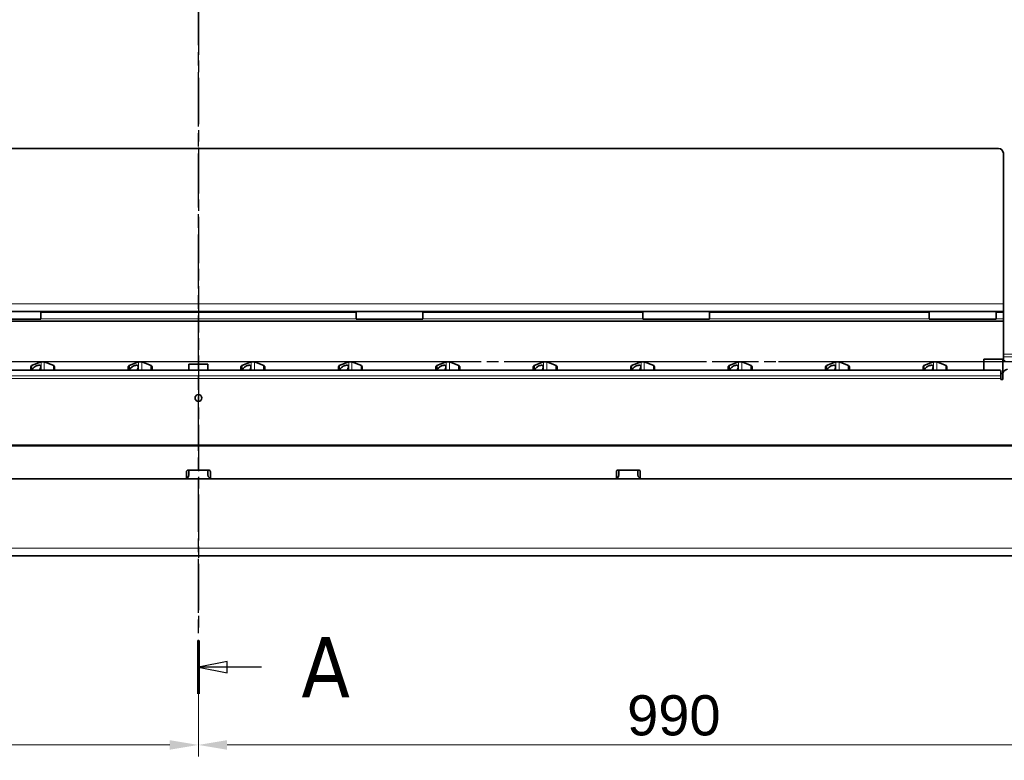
# Model space of a CAD drawing. Header units: millimetres. Extents: x 0 to 7128, y 0 to 5040.
# Tile 151 of 215: x 3772 to 4802, y 1044 to 1818. Entities that reach past the tile are written whole.
import ezdxf

# ---------------------------------------------------------------- set-up
doc = ezdxf.new("R2010")
doc.units = ezdxf.units.MM
doc.header["$LTSCALE"] = 12
for name, pattern in [('CHAIN', [0.3543, 0.2362, -0.0295, 0.0591, -0.0295]), ('DOUBLE_DASH_CHAIN', [1.2403, 0.6614, -0.0827, 0.1654, -0.0827, 0.1654, -0.0827]), ('LONG_DASH_DOTTED', [0.3001, 0.2362, -0.0295, 0.0049, -0.0295])]:
    doc.linetypes.add(name, pattern=pattern)
for name, color, linetype, lineweight, true_color in [('Linee di vista in sezione(ISO)', 5, 'LONG_DASH_DOTTED', 30, 0x0000ff), ('Quote(ISO)', 7, 'Continuous', 25, 0x80ff00), ('Spigoli tangenti visibili(ISO)', 7, 'Continuous', 15, 0x00803f)]:
    doc.layers.add(name, color=color, linetype=linetype, lineweight=lineweight, true_color=true_color)
doc.layers.add('Piano di lavoro(ISO)', color=7, linetype='DOUBLE_DASH_CHAIN', lineweight=25)
doc.layers.add('Spigoli visibili(ISO)', color=7, linetype='Continuous', lineweight=35)
doc.styles.add('Corrente-BSI', font='arial.ttf')
doc.styles.add('Etichetta testo (ISO)', font='tahoma.ttf')
doc.dimstyles.new('DEFAULT-ISO', dxfattribs={"dimscale": 12, "dimtxt": 3.5, "dimasz": 2.5, "dimexe": 1, "dimexo": 1, "dimgap": 0.762, "dimtad": 1, "dimtoh": 1, "dimrnd": 1e-08, "dimtxsty": 'Corrente-BSI', "dimcen": 0.09, "dimdle": 10, "dimclrd": 7, "dimclre": 7, "dimclrt": 7, "dimazin": 2, "dimtfac": 0.571429, "dimtmove": 0, "dimatfit": 3, "dimfxl": 1, "dimtolj": 1, "dimlwd": 5, "dimlwe": 5, "dimarcsym": 0})

# ---------------------------------------------------------------- blocks, each defined once
blk = doc.blocks.new('SezioneConv2d1')
at = {"layer": 'Linee di vista in sezione(ISO)', "linetype": 'CHAIN', "ltscale": 19.857899}
blk.add_line((436.794, 121.721), (221.089, 121.721), dxfattribs=at)
blk = doc.blocks.new('*D19')
at = {"layer": 'Defpoints', "color": 0, "linetype": 'Continuous', "transparency": 16777216}
for p in [(2893.8, 1257.7), (4948.8, 1257.7), (2893.8, 926.5)]:
    blk.add_point(p, dxfattribs=at)
at = {"layer": 'Quote(ISO)', "color": 7, "linetype": 'Continuous', "lineweight": 5, "transparency": 16777216}
for p, q in [((2893.8, 1245.7), (2893.8, 914.5)), ((4948.8, 1245.7), (4948.8, 914.5)), ((4918.8, 926.5), (2923.8, 926.5))]:
    blk.add_line(p, q, dxfattribs=at)
at = {"layer": 'Quote(ISO)', "color": 7, "linetype": 'Continuous', "transparency": 16777216}
for points in [[(2923.8, 931.5), (2923.8, 921.5), (2893.8, 926.5)], [(4918.8, 931.5), (4918.8, 921.5), (4948.8, 926.5)]]:
    blk.add_solid(points, dxfattribs=at)
at = {"layer": 'Quote(ISO)', "color": 7, "linetype": 'Continuous', "lineweight": 9, "transparency": 16777216, "insert": (3858.1, 978.5), "char_height": 42, "attachment_point": 1, "style": 'Corrente-BSI'}
blk.add_mtext('\\A1;2055', dxfattribs=at)
blk = doc.blocks.new('*D20')
at = {"layer": 'Defpoints', "color": 0, "linetype": 'Continuous', "transparency": 16777216}
for p in [(4948.8, 1257.7), (3958.8, 1179.7), (3958.8, 1059.7)]:
    blk.add_point(p, dxfattribs=at)
at = {"layer": 'Quote(ISO)', "color": 7, "linetype": 'Continuous', "lineweight": 5, "transparency": 16777216}
for p, q in [((4948.8, 1245.7), (4948.8, 1047.7)), ((3958.8, 1167.7), (3958.8, 1047.7)), ((4918.8, 1059.7), (3988.8, 1059.7))]:
    blk.add_line(p, q, dxfattribs=at)
at = {"layer": 'Quote(ISO)', "color": 7, "linetype": 'Continuous', "transparency": 16777216}
for points in [[(3988.8, 1064.7), (3988.8, 1054.7), (3958.8, 1059.7)], [(4918.8, 1064.7), (4918.8, 1054.7), (4948.8, 1059.7)]]:
    blk.add_solid(points, dxfattribs=at)
at = {"layer": 'Quote(ISO)', "color": 7, "linetype": 'Continuous', "lineweight": 9, "transparency": 16777216, "insert": (4407.5, 1111.7), "char_height": 42, "attachment_point": 1, "style": 'Corrente-BSI'}
blk.add_mtext('\\A1;990', dxfattribs=at)
blk = doc.blocks.new('*D21')
at = {"layer": 'Defpoints', "color": 0, "linetype": 'Continuous', "transparency": 16777216}
for p in [(2893.8, 1257.7), (3958.8, 1179.7), (3958.8, 1059.7)]:
    blk.add_point(p, dxfattribs=at)
at = {"layer": 'Quote(ISO)', "color": 7, "linetype": 'Continuous', "lineweight": 5, "transparency": 16777216}
for p, q in [((2893.8, 1245.7), (2893.8, 1047.7)), ((3958.8, 1167.7), (3958.8, 1047.7)), ((2923.8, 1059.7), (3928.8, 1059.7))]:
    blk.add_line(p, q, dxfattribs=at)
at = {"layer": 'Quote(ISO)', "color": 7, "linetype": 'Continuous', "transparency": 16777216}
for points in [[(2923.8, 1064.7), (2923.8, 1054.7), (2893.8, 1059.7)], [(3928.8, 1064.7), (3928.8, 1054.7), (3958.8, 1059.7)]]:
    blk.add_solid(points, dxfattribs=at)
at = {"layer": 'Quote(ISO)', "color": 7, "linetype": 'Continuous', "lineweight": 9, "transparency": 16777216, "insert": (3365.4, 1111.7), "char_height": 42, "attachment_point": 1, "style": 'Corrente-BSI'}
blk.add_mtext('\\A1;1065', dxfattribs=at)

msp = doc.modelspace()

# ---------------------------------------------------------------- linework, layer by layer
at = {"layer": 'Linee di vista in sezione(ISO)', "linetype": 'CHAIN', "ltscale": 19.952522}
msp.add_line((3958.816, 1113.007), (3958.816, 2846.455), dxfattribs=at)
at = {"layer": 'Linee di vista in sezione(ISO)', "linetype": 'Continuous', "lineweight": 60}
msp.add_line((3958.816, 1113.007), (3958.816, 1169.037), dxfattribs=at)
at = {"layer": 'Linee di vista in sezione(ISO)', "linetype": 'Continuous'}
for p, q in [((3988.816, 1147.022), (3958.816, 1141.022)), ((3988.816, 1135.022), (3988.816, 1147.022)), ((3988.816, 1141.022), (3958.816, 1141.022)), ((3958.816, 1141.022), (3988.816, 1135.022)), ((4025.034, 1141.022), (3988.816, 1141.022))]:
    msp.add_line(p, q, dxfattribs=at)
at = {"layer": 'Linee di vista in sezione(ISO)', "linetype": 'Continuous', "flags": 128}
msp.add_lwpolyline([(3988.816, 1147.022), (3958.816, 1141.022), (3988.816, 1135.022), (3988.816, 1147.022)], dxfattribs=at)
at = {"layer": 'Linee di vista in sezione(ISO)'}
msp.add_solid([(3988.816, 1147.022), (3958.816, 1141.022), (3988.816, 1135.022), (3988.816, 1147.022)], dxfattribs=at)
at = {"layer": 'Piano di lavoro(ISO)', "linetype": 'CHAIN', "ltscale": 17.075924}
for p, q in [((3958.816, 2846.455), (3958.816, 1179.651)), ((5271.061, 1460.651), (2617.905, 1460.651))]:
    msp.add_line(p, q, dxfattribs=at)
at = {"layer": 'Spigoli tangenti visibili(ISO)'}
for p, q in [((3116.316, 1521.151), (4801.316, 1521.151)), ((4123.816, 1511.979), (3793.816, 1511.979)), ((4123.816, 1505.373), (3793.816, 1505.373)), ((4423.816, 1511.979), (4193.816, 1511.979)), ((4423.816, 1505.373), (4193.816, 1505.373)), ((4723.816, 1511.979), (4493.816, 1511.979)), ((4723.816, 1505.373), (4493.816, 1505.373)), ((4801.316, 1511.979), (4793.816, 1511.979)), ((4801.316, 1505.373), (4793.816, 1505.373)), ((4907.816, 1468.651), (4801.316, 1468.651)), ((4907.816, 1465.823), (4801.316, 1465.823)), ((3794.106, 1451.722), (3794.106, 1460.349)), ((3797.526, 1451.722), (3797.526, 1460.349)), ((3896.106, 1451.722), (3896.106, 1460.349)), ((3899.526, 1451.722), (3899.526, 1460.349)), ((4014.106, 1451.722), (4014.106, 1460.349)), ((4017.526, 1451.722), (4017.526, 1460.349)), ((4116.106, 1451.722), (4116.106, 1460.349)), ((4119.526, 1451.722), (4119.526, 1460.349)), ((4218.106, 1451.722), (4218.106, 1460.349)), ((4221.526, 1451.722), (4221.526, 1460.349)), ((4320.106, 1451.722), (4320.106, 1460.349)), ((4323.526, 1451.722), (4323.526, 1460.349)), ((4422.106, 1451.722), (4422.106, 1460.349)), ((4425.526, 1451.722), (4425.526, 1460.349)), ((4524.106, 1451.722), (4524.106, 1460.349)), ((4527.526, 1451.722), (4527.526, 1460.349)), ((4626.106, 1451.722), (4626.106, 1460.349)), ((4629.526, 1451.722), (4629.526, 1460.349)), ((4728.106, 1451.722), (4728.106, 1460.349)), ((4731.526, 1451.722), (4731.526, 1460.349)), ((3118.816, 1445.823), (4798.816, 1445.823)), ((4798.816, 1442.994), (3118.816, 1442.994)), ((2898.816, 1265.651), (4943.816, 1265.651))]:
    msp.add_line(p, q, dxfattribs=at)
at = {"layer": 'Spigoli visibili(ISO)'}
for p, q in [((3121.316, 1683.651), (4796.316, 1683.651)), ((4801.316, 1678.651), (4801.316, 1468.651)), ((3793.816, 1513.151), (3723.816, 1513.151)), ((3723.816, 1505.151), (3793.816, 1505.151)), ((4123.816, 1513.151), (3793.816, 1513.151)), ((3793.816, 1513.151), (3793.816, 1505.151)), ((4123.816, 1513.151), (4123.816, 1505.151)), ((4193.816, 1513.151), (4123.816, 1513.151)), ((4123.816, 1505.151), (4193.816, 1505.151)), ((4423.816, 1513.151), (4193.816, 1513.151)), ((4193.816, 1513.151), (4193.816, 1505.151)), ((4423.816, 1513.151), (4423.816, 1505.151)), ((4493.816, 1513.151), (4423.816, 1513.151)), ((4423.816, 1505.151), (4493.816, 1505.151)), ((4723.816, 1513.151), (4493.816, 1513.151)), ((4493.816, 1513.151), (4493.816, 1505.151)), ((4723.816, 1513.151), (4723.816, 1505.151)), ((4793.816, 1513.151), (4723.816, 1513.151)), ((4723.816, 1505.151), (4793.816, 1505.151)), ((4801.316, 1513.151), (4793.816, 1513.151)), ((4793.816, 1513.151), (4793.816, 1505.151)), ((3116.316, 1503.03), (4801.316, 1503.03)), ((4801.316, 1468.651), (4801.316, 1465.823)), ((4801.316, 1462.751), (4801.316, 1465.823)), ((3783.316, 1455.422), (3784.256, 1456.764)), ((3783.316, 1451.722), (3783.316, 1455.422)), ((3784.256, 1456.764), (3794.106, 1460.349)), ((3784.256, 1456.764), (3784.256, 1451.722)), ((3807.376, 1456.764), (3797.526, 1460.349)), ((3807.376, 1451.722), (3807.376, 1456.764)), ((3808.316, 1455.422), (3807.376, 1456.764)), ((3808.316, 1455.422), (3808.316, 1451.722)), ((3885.316, 1455.422), (3886.256, 1456.764)), ((3885.316, 1451.722), (3885.316, 1455.422)), ((3886.256, 1456.764), (3896.106, 1460.349)), ((3886.256, 1456.764), (3886.256, 1451.722)), ((3909.376, 1456.764), (3899.526, 1460.349)), ((3909.376, 1451.722), (3909.376, 1456.764)), ((3910.316, 1455.422), (3909.376, 1456.764)), ((3910.316, 1455.422), (3910.316, 1451.722)), ((3968.816, 1458.151), (3948.816, 1458.151)), ((3948.816, 1458.151), (3948.816, 1451.722)), ((3968.816, 1451.722), (3968.816, 1458.151)), ((4003.316, 1455.422), (4004.256, 1456.764)), ((4003.316, 1451.722), (4003.316, 1455.422)), ((4004.256, 1456.764), (4014.106, 1460.349)), ((4004.256, 1456.764), (4004.256, 1451.722)), ((4027.376, 1456.764), (4017.526, 1460.349)), ((4027.376, 1451.722), (4027.376, 1456.764)), ((4028.316, 1455.422), (4027.376, 1456.764)), ((4028.316, 1455.422), (4028.316, 1451.722)), ((4105.316, 1455.422), (4106.256, 1456.764)), ((4105.316, 1451.722), (4105.316, 1455.422)), ((4106.256, 1456.764), (4116.106, 1460.349)), ((4106.256, 1456.764), (4106.256, 1451.722)), ((4129.376, 1456.764), (4119.526, 1460.349)), ((4129.376, 1451.722), (4129.376, 1456.764)), ((4130.316, 1455.422), (4129.376, 1456.764)), ((4130.316, 1455.422), (4130.316, 1451.722)), ((4207.316, 1455.422), (4208.256, 1456.764)), ((4207.316, 1451.722), (4207.316, 1455.422)), ((4208.256, 1456.764), (4218.106, 1460.349)), ((4208.256, 1456.764), (4208.256, 1451.722)), ((4231.376, 1456.764), (4221.526, 1460.349)), ((4231.376, 1451.722), (4231.376, 1456.764)), ((4232.316, 1455.422), (4231.376, 1456.764)), ((4232.316, 1455.422), (4232.316, 1451.722)), ((4309.316, 1455.422), (4310.256, 1456.764)), ((4309.316, 1451.722), (4309.316, 1455.422)), ((4310.256, 1456.764), (4320.106, 1460.349)), ((4310.256, 1456.764), (4310.256, 1451.722)), ((4333.376, 1456.764), (4323.526, 1460.349)), ((4333.376, 1451.722), (4333.376, 1456.764)), ((4334.316, 1455.422), (4333.376, 1456.764)), ((4334.316, 1455.422), (4334.316, 1451.722)), ((4411.316, 1455.422), (4412.256, 1456.764)), ((4411.316, 1451.722), (4411.316, 1455.422)), ((4412.256, 1456.764), (4422.106, 1460.349)), ((4412.256, 1456.764), (4412.256, 1451.722)), ((4435.376, 1456.764), (4425.526, 1460.349)), ((4435.376, 1451.722), (4435.376, 1456.764)), ((4436.316, 1455.422), (4435.376, 1456.764)), ((4436.316, 1455.422), (4436.316, 1451.722)), ((4513.316, 1455.422), (4514.256, 1456.764)), ((4513.316, 1451.722), (4513.316, 1455.422)), ((4514.256, 1456.764), (4524.106, 1460.349)), ((4514.256, 1456.764), (4514.256, 1451.722)), ((4537.376, 1456.764), (4527.526, 1460.349)), ((4537.376, 1451.722), (4537.376, 1456.764)), ((4538.316, 1455.422), (4537.376, 1456.764)), ((4538.316, 1455.422), (4538.316, 1451.722)), ((4615.316, 1455.422), (4616.256, 1456.764)), ((4615.316, 1451.722), (4615.316, 1455.422)), ((4616.256, 1456.764), (4626.106, 1460.349)), ((4616.256, 1456.764), (4616.256, 1451.722)), ((4639.376, 1456.764), (4629.526, 1460.349)), ((4639.376, 1451.722), (4639.376, 1456.764)), ((4640.316, 1455.422), (4639.376, 1456.764)), ((4640.316, 1455.422), (4640.316, 1451.722)), ((4717.316, 1455.422), (4718.256, 1456.764)), ((4717.316, 1451.722), (4717.316, 1455.422)), ((4718.256, 1456.764), (4728.106, 1460.349)), ((4718.256, 1456.764), (4718.256, 1451.722)), ((4741.376, 1456.764), (4731.526, 1460.349)), ((4741.376, 1451.722), (4741.376, 1456.764)), ((4742.316, 1455.422), (4741.376, 1456.764)), ((4742.316, 1455.422), (4742.316, 1451.722)), ((4800.816, 1463.151), (4780.816, 1463.151)), ((4780.816, 1463.151), (4780.816, 1451.722)), ((4800.816, 1448.151), (4800.816, 1463.151)), ((3120.816, 1451.722), (4796.816, 1451.722)), ((4798.816, 1450.308), (4798.816, 1445.823)), ((4798.816, 1448.151), (4800.816, 1448.151)), ((4798.816, 1442.994), (4798.816, 1445.823)), ((4798.816, 1441.994), (4798.816, 1442.994)), ((4800.816, 1448.151), (4800.816, 1447.651)), ((4800.816, 1447.651), (4800.816, 1441.994)), ((4800.816, 1441.994), (4798.816, 1441.994)), ((4866.816, 1373.474), (3050.816, 1373.474)), ((4866.816, 1372.718), (3050.816, 1372.718)), ((3946.316, 1338.443), (3946.316, 1345.506)), ((3948.316, 1347.234), (3969.316, 1347.234)), ((3948.816, 1347.234), (3948.816, 1342.151)), ((3968.816, 1342.151), (3968.816, 1347.234)), ((3971.316, 1345.506), (3971.316, 1338.443)), ((4396.316, 1338.443), (4396.316, 1345.506)), ((4398.316, 1347.234), (4419.316, 1347.234)), ((4398.816, 1347.234), (4398.816, 1342.151)), ((4418.816, 1342.151), (4418.816, 1347.234)), ((4421.316, 1345.506), (4421.316, 1338.443)), ((2902.816, 1338.151), (4904.816, 1338.151)), ((2898.816, 1257.651), (4943.816, 1257.651))]:
    msp.add_line(p, q, dxfattribs=at)
msp.add_circle((3958.816, 1422.651), 3.5, dxfattribs=at)
for centre, radius, start, end in [((4796.316, 1678.651), 5, 0, 90), ((3795.816, 1455.651), 5, 70, 110), ((3897.816, 1455.651), 5, 70, 110), ((4015.816, 1455.651), 5, 70, 110), ((4117.816, 1455.651), 5, 70, 110), ((4219.816, 1455.651), 5, 70, 110), ((4321.816, 1455.651), 5, 70, 110), ((4423.816, 1455.651), 5, 70, 110), ((4525.816, 1455.651), 5, 70, 110), ((4627.816, 1455.651), 5, 70, 110), ((4729.816, 1455.651), 5, 70, 110), ((4805.816, 1447.651), 5, 90, 180), ((3944.816, 1342.151), 4, 270, 0), ((3972.816, 1342.151), 4, 180, 270), ((4394.816, 1342.151), 4, 270, 0), ((4422.816, 1342.151), 4, 180, 270)]:
    msp.add_arc(centre, radius, start, end, dxfattribs=at)
for centre, major_axis, ratio, start_param, end_param in [((4803.316, 1462.751), (-2, 0), 0.70710678, 0, 1.57079633), ((4796.816, 1450.308), (2, 0), 0.70710678, 0, 1.57079633), ((3948.316, 1345.506), (-2, 0), 0.86388219, 4.71238898, 6.28318531), ((3969.316, 1345.506), (2, 0), 0.86388219, 0, 1.57079633), ((4398.316, 1345.506), (-2, 0), 0.86388219, 4.71238898, 6.28318531), ((4419.316, 1345.506), (2, 0), 0.86388219, 0, 1.57079633)]:
    msp.add_ellipse(centre, major_axis=major_axis, ratio=ratio, start_param=start_param, end_param=end_param, dxfattribs=at)
for points, knots in [([(4157.386, 1513.151), (4157.536, 1513.151), (4157.701, 1513.153), (4158.177, 1513.16), (4158.507, 1513.164), (4158.816, 1513.164), (4159.125, 1513.164), (4159.455, 1513.16), (4159.932, 1513.153), (4160.096, 1513.151), (4160.246, 1513.151)], [-0.145716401, -0.145716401, -0.145716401, -0.145716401, -0.092809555, -0.092809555, 0, 0, 0, 0.092809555, 0.092809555, 0.145716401, 0.145716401, 0.145716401, 0.145716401]), ([(4457.386, 1513.151), (4457.536, 1513.151), (4457.701, 1513.153), (4458.177, 1513.16), (4458.507, 1513.164), (4458.816, 1513.164), (4459.125, 1513.164), (4459.455, 1513.16), (4459.932, 1513.153), (4460.096, 1513.151), (4460.246, 1513.151)], [-0.145716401, -0.145716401, -0.145716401, -0.145716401, -0.092809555, -0.092809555, 0, 0, 0, 0.092809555, 0.092809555, 0.145716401, 0.145716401, 0.145716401, 0.145716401]), ([(4757.386, 1513.151), (4757.536, 1513.151), (4757.701, 1513.153), (4758.177, 1513.16), (4758.507, 1513.164), (4758.816, 1513.164), (4759.125, 1513.164), (4759.455, 1513.16), (4759.932, 1513.153), (4760.096, 1513.151), (4760.246, 1513.151)], [-0.145716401, -0.145716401, -0.145716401, -0.145716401, -0.092809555, -0.092809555, 0, 0, 0, 0.092809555, 0.092809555, 0.145716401, 0.145716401, 0.145716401, 0.145716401]), ([(3784.91, 1451.722), (3784.922, 1451.784), (3784.935, 1451.845), (3785.074, 1452.438), (3785.306, 1452.997), (3786.008, 1454.041), (3786.478, 1454.527), (3787.409, 1455.259), (3787.901, 1455.577), (3788.961, 1456.131), (3789.528, 1456.368), (3790.061, 1456.54)], [2.729369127, 2.729369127, 2.729369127, 2.729369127, 2.754674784, 2.754674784, 2.977154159, 2.977154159, 3.199633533, 3.199633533, 3.36987409, 3.36987409, 3.540114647, 3.540114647, 3.540114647, 3.540114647]), ([(3790.061, 1456.54), (3790.635, 1456.725), (3791.242, 1456.859), (3792.304, 1456.921), (3792.758, 1456.847), (3793.462, 1456.481), (3793.689, 1456.14), (3793.859, 1455.272), (3793.805, 1454.744), (3793.523, 1453.543), (3793.223, 1452.754), (3792.802, 1451.867), (3792.767, 1451.795), (3792.731, 1451.722)], [0, 0, 0, 0, 0.18324973, 0.18324973, 0.36649946, 0.36649946, 0.58398535, 0.58398535, 0.80147123, 0.80147123, 1.08567288, 1.08567288, 1.11086652, 1.11086652, 1.11086652, 1.11086652]), ([(3886.91, 1451.722), (3886.922, 1451.784), (3886.935, 1451.845), (3887.074, 1452.438), (3887.306, 1452.997), (3888.008, 1454.041), (3888.478, 1454.527), (3889.409, 1455.259), (3889.901, 1455.577), (3890.961, 1456.131), (3891.528, 1456.368), (3892.061, 1456.54)], [2.729369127, 2.729369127, 2.729369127, 2.729369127, 2.754674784, 2.754674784, 2.977154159, 2.977154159, 3.199633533, 3.199633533, 3.36987409, 3.36987409, 3.540114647, 3.540114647, 3.540114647, 3.540114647]), ([(3892.061, 1456.54), (3892.635, 1456.725), (3893.242, 1456.859), (3894.304, 1456.921), (3894.758, 1456.847), (3895.462, 1456.481), (3895.689, 1456.14), (3895.859, 1455.272), (3895.805, 1454.744), (3895.523, 1453.543), (3895.223, 1452.754), (3894.802, 1451.867), (3894.767, 1451.795), (3894.731, 1451.722)], [0, 0, 0, 0, 0.18324973, 0.18324973, 0.36649946, 0.36649946, 0.58398535, 0.58398535, 0.80147123, 0.80147123, 1.08567288, 1.08567288, 1.11086652, 1.11086652, 1.11086652, 1.11086652]), ([(4004.91, 1451.722), (4004.922, 1451.784), (4004.935, 1451.845), (4005.074, 1452.438), (4005.306, 1452.997), (4006.008, 1454.041), (4006.478, 1454.527), (4007.409, 1455.259), (4007.901, 1455.577), (4008.961, 1456.131), (4009.528, 1456.368), (4010.061, 1456.54)], [2.729369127, 2.729369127, 2.729369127, 2.729369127, 2.754674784, 2.754674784, 2.977154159, 2.977154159, 3.199633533, 3.199633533, 3.36987409, 3.36987409, 3.540114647, 3.540114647, 3.540114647, 3.540114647]), ([(4010.061, 1456.54), (4010.635, 1456.725), (4011.242, 1456.859), (4012.304, 1456.921), (4012.758, 1456.847), (4013.462, 1456.481), (4013.689, 1456.14), (4013.859, 1455.272), (4013.805, 1454.744), (4013.523, 1453.543), (4013.223, 1452.754), (4012.802, 1451.867), (4012.767, 1451.795), (4012.731, 1451.722)], [0, 0, 0, 0, 0.18324973, 0.18324973, 0.36649946, 0.36649946, 0.58398535, 0.58398535, 0.80147123, 0.80147123, 1.08567288, 1.08567288, 1.11086652, 1.11086652, 1.11086652, 1.11086652]), ([(4106.91, 1451.722), (4106.922, 1451.784), (4106.935, 1451.845), (4107.074, 1452.438), (4107.306, 1452.997), (4108.008, 1454.041), (4108.478, 1454.527), (4109.409, 1455.259), (4109.901, 1455.577), (4110.961, 1456.131), (4111.528, 1456.368), (4112.061, 1456.54)], [2.729369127, 2.729369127, 2.729369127, 2.729369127, 2.754674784, 2.754674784, 2.977154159, 2.977154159, 3.199633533, 3.199633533, 3.36987409, 3.36987409, 3.540114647, 3.540114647, 3.540114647, 3.540114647]), ([(4112.061, 1456.54), (4112.635, 1456.725), (4113.242, 1456.859), (4114.304, 1456.921), (4114.758, 1456.847), (4115.462, 1456.481), (4115.689, 1456.14), (4115.859, 1455.272), (4115.805, 1454.744), (4115.523, 1453.543), (4115.223, 1452.754), (4114.802, 1451.867), (4114.767, 1451.795), (4114.731, 1451.722)], [0, 0, 0, 0, 0.18324973, 0.18324973, 0.36649946, 0.36649946, 0.58398535, 0.58398535, 0.80147123, 0.80147123, 1.08567288, 1.08567288, 1.11086652, 1.11086652, 1.11086652, 1.11086652]), ([(4208.91, 1451.722), (4208.922, 1451.784), (4208.935, 1451.845), (4209.074, 1452.438), (4209.306, 1452.997), (4210.008, 1454.041), (4210.478, 1454.527), (4211.409, 1455.259), (4211.901, 1455.577), (4212.961, 1456.131), (4213.528, 1456.368), (4214.061, 1456.54)], [2.729369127, 2.729369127, 2.729369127, 2.729369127, 2.754674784, 2.754674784, 2.977154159, 2.977154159, 3.199633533, 3.199633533, 3.36987409, 3.36987409, 3.540114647, 3.540114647, 3.540114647, 3.540114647]), ([(4214.061, 1456.54), (4214.635, 1456.725), (4215.242, 1456.859), (4216.304, 1456.921), (4216.758, 1456.847), (4217.462, 1456.481), (4217.689, 1456.14), (4217.859, 1455.272), (4217.805, 1454.744), (4217.523, 1453.543), (4217.223, 1452.754), (4216.802, 1451.867), (4216.767, 1451.795), (4216.731, 1451.722)], [0, 0, 0, 0, 0.18324973, 0.18324973, 0.36649946, 0.36649946, 0.58398535, 0.58398535, 0.80147123, 0.80147123, 1.08567288, 1.08567288, 1.11086652, 1.11086652, 1.11086652, 1.11086652]), ([(4310.91, 1451.722), (4310.922, 1451.784), (4310.935, 1451.845), (4311.074, 1452.438), (4311.306, 1452.997), (4312.008, 1454.041), (4312.478, 1454.527), (4313.409, 1455.259), (4313.901, 1455.577), (4314.961, 1456.131), (4315.528, 1456.368), (4316.061, 1456.54)], [2.729369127, 2.729369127, 2.729369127, 2.729369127, 2.754674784, 2.754674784, 2.977154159, 2.977154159, 3.199633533, 3.199633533, 3.36987409, 3.36987409, 3.540114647, 3.540114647, 3.540114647, 3.540114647]), ([(4316.061, 1456.54), (4316.635, 1456.725), (4317.242, 1456.859), (4318.304, 1456.921), (4318.758, 1456.847), (4319.462, 1456.481), (4319.689, 1456.14), (4319.859, 1455.272), (4319.805, 1454.744), (4319.523, 1453.543), (4319.223, 1452.754), (4318.802, 1451.867), (4318.767, 1451.795), (4318.731, 1451.722)], [0, 0, 0, 0, 0.18324973, 0.18324973, 0.36649946, 0.36649946, 0.58398535, 0.58398535, 0.80147123, 0.80147123, 1.08567288, 1.08567288, 1.11086652, 1.11086652, 1.11086652, 1.11086652]), ([(4412.91, 1451.722), (4412.922, 1451.784), (4412.935, 1451.845), (4413.074, 1452.438), (4413.306, 1452.997), (4414.008, 1454.041), (4414.478, 1454.527), (4415.409, 1455.259), (4415.901, 1455.577), (4416.961, 1456.131), (4417.528, 1456.368), (4418.061, 1456.54)], [2.729369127, 2.729369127, 2.729369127, 2.729369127, 2.754674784, 2.754674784, 2.977154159, 2.977154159, 3.199633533, 3.199633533, 3.36987409, 3.36987409, 3.540114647, 3.540114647, 3.540114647, 3.540114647]), ([(4418.061, 1456.54), (4418.635, 1456.725), (4419.242, 1456.859), (4420.304, 1456.921), (4420.758, 1456.847), (4421.462, 1456.481), (4421.689, 1456.14), (4421.859, 1455.272), (4421.805, 1454.744), (4421.523, 1453.543), (4421.223, 1452.754), (4420.802, 1451.867), (4420.767, 1451.795), (4420.731, 1451.722)], [0, 0, 0, 0, 0.18324973, 0.18324973, 0.36649946, 0.36649946, 0.58398535, 0.58398535, 0.80147123, 0.80147123, 1.08567288, 1.08567288, 1.11086652, 1.11086652, 1.11086652, 1.11086652]), ([(4514.91, 1451.722), (4514.922, 1451.784), (4514.935, 1451.845), (4515.074, 1452.438), (4515.306, 1452.997), (4516.008, 1454.041), (4516.478, 1454.527), (4517.409, 1455.259), (4517.901, 1455.577), (4518.961, 1456.131), (4519.528, 1456.368), (4520.061, 1456.54)], [2.729369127, 2.729369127, 2.729369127, 2.729369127, 2.754674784, 2.754674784, 2.977154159, 2.977154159, 3.199633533, 3.199633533, 3.36987409, 3.36987409, 3.540114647, 3.540114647, 3.540114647, 3.540114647]), ([(4520.061, 1456.54), (4520.635, 1456.725), (4521.242, 1456.859), (4522.304, 1456.921), (4522.758, 1456.847), (4523.462, 1456.481), (4523.689, 1456.14), (4523.859, 1455.272), (4523.805, 1454.744), (4523.523, 1453.543), (4523.223, 1452.754), (4522.802, 1451.867), (4522.767, 1451.795), (4522.731, 1451.722)], [0, 0, 0, 0, 0.18324973, 0.18324973, 0.36649946, 0.36649946, 0.58398535, 0.58398535, 0.80147123, 0.80147123, 1.08567288, 1.08567288, 1.11086652, 1.11086652, 1.11086652, 1.11086652]), ([(4616.91, 1451.722), (4616.922, 1451.784), (4616.935, 1451.845), (4617.074, 1452.438), (4617.306, 1452.997), (4618.008, 1454.041), (4618.478, 1454.527), (4619.409, 1455.259), (4619.901, 1455.577), (4620.961, 1456.131), (4621.528, 1456.368), (4622.061, 1456.54)], [2.729369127, 2.729369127, 2.729369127, 2.729369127, 2.754674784, 2.754674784, 2.977154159, 2.977154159, 3.199633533, 3.199633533, 3.36987409, 3.36987409, 3.540114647, 3.540114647, 3.540114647, 3.540114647]), ([(4622.061, 1456.54), (4622.635, 1456.725), (4623.242, 1456.859), (4624.304, 1456.921), (4624.758, 1456.847), (4625.462, 1456.481), (4625.689, 1456.14), (4625.859, 1455.272), (4625.805, 1454.744), (4625.523, 1453.543), (4625.223, 1452.754), (4624.802, 1451.867), (4624.767, 1451.795), (4624.731, 1451.722)], [0, 0, 0, 0, 0.18324973, 0.18324973, 0.36649946, 0.36649946, 0.58398535, 0.58398535, 0.80147123, 0.80147123, 1.08567288, 1.08567288, 1.11086652, 1.11086652, 1.11086652, 1.11086652]), ([(4718.91, 1451.722), (4718.922, 1451.784), (4718.935, 1451.845), (4719.074, 1452.438), (4719.306, 1452.997), (4720.008, 1454.041), (4720.478, 1454.527), (4721.409, 1455.259), (4721.901, 1455.577), (4722.961, 1456.131), (4723.528, 1456.368), (4724.061, 1456.54)], [2.729369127, 2.729369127, 2.729369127, 2.729369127, 2.754674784, 2.754674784, 2.977154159, 2.977154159, 3.199633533, 3.199633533, 3.36987409, 3.36987409, 3.540114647, 3.540114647, 3.540114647, 3.540114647]), ([(4724.061, 1456.54), (4724.635, 1456.725), (4725.242, 1456.859), (4726.304, 1456.921), (4726.758, 1456.847), (4727.462, 1456.481), (4727.689, 1456.14), (4727.859, 1455.272), (4727.805, 1454.744), (4727.523, 1453.543), (4727.223, 1452.754), (4726.802, 1451.867), (4726.767, 1451.795), (4726.731, 1451.722)], [0, 0, 0, 0, 0.18324973, 0.18324973, 0.36649946, 0.36649946, 0.58398535, 0.58398535, 0.80147123, 0.80147123, 1.08567288, 1.08567288, 1.11086652, 1.11086652, 1.11086652, 1.11086652])]:
    msp.add_open_spline(points, degree=3, knots=knots, dxfattribs=at)

# ---------------------------------------------------------------- block references
at = {"layer": 'Linee di vista in sezione(ISO)', "xscale": 12, "yscale": 12, "zscale": 12}
msp.add_blockref('SezioneConv2d1', (0, 0), dxfattribs=at)

# ---------------------------------------------------------------- texts
at = {"layer": 'Linee di vista in sezione(ISO)', "insert": (4066.631, 1109.522), "char_height": 63, "attachment_point": 7, "style": 'Etichetta testo (ISO)'}
msp.add_mtext('A', dxfattribs=at)

# ---------------------------------------------------------------- dimensions: what is measured, and where the dimension line sits
at = {"layer": 'Quote(ISO)', "color": 7, "linetype": 'Continuous', "lineweight": 9}
for base, p1, p2, picture, middle in [((2893.816, 926.451), (4948.816, 1257.651), (2893.816, 1257.651), '*D19', (3921.316, 926.451)), ((3958.816, 1059.651), (2893.816, 1257.651), (3958.816, 1179.651), '*D21', (3426.316, 1059.651))]:
    dim = msp.add_linear_dim(base=base, p1=p1, p2=p2, angle=180, dimstyle='DEFAULT-ISO', override={"dimgap": 0.762, "dimtoh": 0, "dimdec": 2, "dimtol": 0, "dimlim": 0, "dimtp": 0, "dimtm": 0, "dimtdec": 2, "dimtofl": 0, "dimatfit": 1}, dxfattribs=at)
    dim.commit()
    dim.dimension.update_dxf_attribs({"geometry": picture, "text_midpoint": middle, "dimtype": 160})
dim = msp.add_linear_dim(base=(3958.816, 1059.651), p1=(4948.816, 1257.651), p2=(3958.816, 1179.651), dimstyle='DEFAULT-ISO', override={"dimgap": 0.762, "dimtoh": 0, "dimdec": 2, "dimtol": 0, "dimlim": 0, "dimtp": 0, "dimtm": 0, "dimtdec": 2, "dimtofl": 0, "dimatfit": 1}, dxfattribs=at)
dim.commit()
dim.dimension.update_dxf_attribs({"geometry": '*D20', "text_midpoint": (4453.816, 1059.651), "dimtype": 160})

doc.saveas('drawing.dxf')
